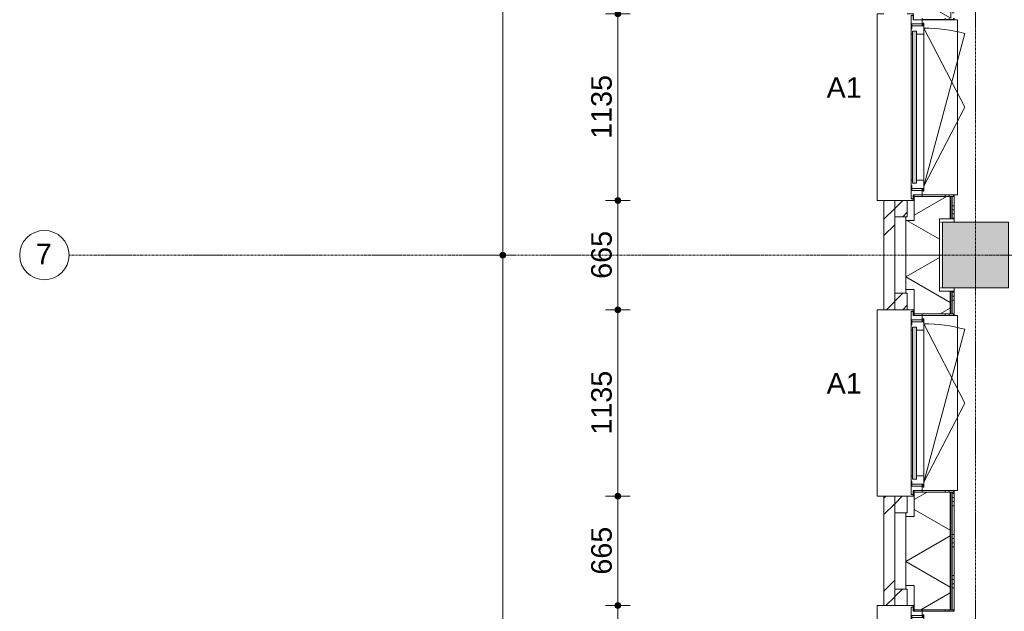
# Model space of a CAD drawing. Header units: millimetres. Extents: x 23061 to 67652, y 24168 to 59318.
# Tile 2 of 35: x 23061 to 29051, y 30233 to 33832. Entities that reach past the tile are written whole.
import ezdxf

# ---------------------------------------------------------------- set-up
doc = ezdxf.new("R2010")
doc.units = ezdxf.units.MM
doc.linetypes.add('Dash', pattern=[6.35, 3.175, -3.175])
doc.linetypes.add('stramien', pattern=[22.225, 12.7, -3.175, 3.175, -3.175])
doc.layers.add('00_Algemeen', color=7, linetype='Continuous', lineweight=9, true_color=0x00a600)
for name, color, linetype, lineweight in [('00_Algemeen-50', 7, 'Continuous', 9), ('05_Bouwplaatsvoorzieningen', 7, 'Continuous', 9), ('22_Metselwerk', 7, 'Continuous', 18), ('25_Metaalconstructiewerk', 7, 'Continuous', 9), ('30_Kozijnen-ramen-deuren', 7, 'Continuous', 9), ('42_Dekvloeren en vloersystemen', 7, 'Continuous', 9)]:
    doc.layers.add(name, color=color, linetype=linetype, lineweight=lineweight)
doc.styles.add('Arial_1', font='arial.ttf', dxfattribs={"height": 125})
doc.dimstyles.new('00_AEE_maatvoering_2_5mm', dxfattribs={"dimscale": 304.8, "dimtxt": 127.532425, "dimasz": 0.459318, "dimexe": 0.246063, "dimexo": 0.0625, "dimgap": 0, "dimtad": 1, "dimdec": 0, "dimzin": 0, "dimdsep": 46, "dimtxsty": 'Arial_1', "dimblk1": 'DOTSMALL', "dimblk2": 'DOTSMALL', "dimsah": 1, "dimcen": 0.09, "dimdle": 0.246063, "dimazin": 0, "dimtfac": 1, "dimtdec": 4, "dimtix": 1, "dimtmove": 0, "dimatfit": 3, "dimfxl": 0.246063, "dimfxlon": 1, "dimtvp": 1, "dimtolj": 1, "dimtzin": 0, "dimarcsym": 2})
pattern_1 = [(45, (29076.22, -2e-13), (-282.8427, 282.8427), []), (45, (29176.22, -3e-13), (-282.8427, 282.8427), [])]

# ---------------------------------------------------------------- blocks, each defined once
blk = doc.blocks.new('Direct Shape - 2410-10368 v1 - IFC-model constructie _zonder onderbouw_ _MM21228_-1202395-02 tweede verdieping - A')
at = {"layer": '25_Metaalconstructiewerk'}
blk.add_hatch(color=256, dxfattribs=at).paths.add_polyline_path([(-200, -200), (200, -200), (200, 200), (-200, 200), (-200, -36.3)])
for p, q in [((200, 200), (-200, 200)), ((-200, 200), (-200, -200)), ((200, -200), (200, 200)), ((-200, -200), (200, -200))]:
    blk.add_line(p, q, dxfattribs=at)
blk = doc.blocks.new('Direct Shape - NLRS_28_SC_TLB_kolom vierkant prefab_gen_AT_kolom vierkant_gen_lxb 400x400_800356-1202400-02 tweede verdieping - A')
blk.add_blockref('Direct Shape - 2410-10368 v1 - IFC-model constructie _zonder onderbouw_ _MM21228_-1202395-02 tweede verdieping - A', (0, 0))
blk = doc.blocks.new('2410-10368 v1 - IFC-model constructie _zonder onderbouw_ _MM21228__ifc-1-02 tweede verdieping - A')
at = {"layer": '25_Metaalconstructiewerk', "lineweight": 9}
blk.add_blockref('Direct Shape - NLRS_28_SC_TLB_kolom vierkant prefab_gen_AT_kolom vierkant_gen_lxb 400x400_800356-1202400-02 tweede verdieping - A', (0, 32400), dxfattribs=at)
blk = doc.blocks.new('31_AEE_kozijnen_KA1_CS77 - AEE_CS 77_Raam merk A1-6832846-02 tweede verdieping - A')
at = {"layer": '30_Kozijnen-ramen-deuren', "true_color": 0xcccccc}
blk.add_hatch(color=254, dxfattribs=at).paths.add_polyline_path([(-462.5, -207.3), (-462.5, -231.3), (462.5, -231.3), (462.5, -207.3), (-443.9, -207.3)])
at = {"layer": '30_Kozijnen-ramen-deuren'}
for p, q in [((-481.5, -199.5), (-557.5, -199.5)), ((-557.5, -199.5), (-557.5, -212.3)), ((-557.5, -212.3), (-532.5, -212.3)), ((-532.5, -212.3), (-532.5, -267.5)), ((-506.5, -203.3), (-481.5, -203.3)), ((-506.5, -267.5), (-506.5, -203.3)), ((-494.5, -203.8), (-494.5, -272.5)), ((-476.5, -203.8), (-494.5, -203.8)), ((-481.5, -199.5), (-476.5, -199.5)), ((-481.5, -203.3), (-481.5, -199.5)), ((-476.5, -203.3), (-481.5, -203.3)), ((-443.5, -199.5), (-476.5, -199.5)), ((-476.5, -199.5), (-476.5, -203.8)), ((-462.5, -231.3), (-462.5, -207.3)), ((-462.5, -231.3), (-462.5, -207.3)), ((-462.5, -207.3), (462.5, -207.3)), ((462.5, -231.3), (-462.5, -231.3)), ((443.5, -199.5), (-443.5, -199.5)), ((-443.5, -207.3), (-443.5, -199.5)), ((-443.5, -276.5), (-443.5, -231.3)), ((443.5, -199.5), (443.5, -207.3)), ((476.5, -199.5), (443.5, -199.5)), ((443.5, -231.3), (443.5, -276.5)), ((462.5, -207.3), (462.5, -231.3)), ((462.5, -231.3), (462.5, -207.3)), ((476.5, -199.5), (481.5, -199.5)), ((476.5, -203.8), (476.5, -199.5)), ((481.5, -203.3), (476.5, -203.3)), ((494.5, -203.8), (476.5, -203.8)), ((481.5, -199.5), (481.5, -203.3)), ((557.5, -199.5), (481.5, -199.5)), ((481.5, -203.3), (506.5, -203.3)), ((494.5, -272.5), (494.5, -203.8)), ((506.5, -203.3), (506.5, -267.5)), ((532.5, -267.5), (532.5, -212.3)), ((532.5, -212.3), (557.5, -212.3)), ((557.5, -212.3), (557.5, -199.5)), ((-532.5, -267.5), (-506.5, -267.5)), ((-494.5, -272.5), (-511.5, -272.5)), ((-511.5, -272.5), (-511.5, -276.5)), ((-511.5, -276.5), (-443.5, -276.5)), ((-494.5, -267.5), (-506.5, -267.5)), ((-481.5, -276.5), (0, -525.7)), ((-481.5, -276.5), (448.7, -525.7)), ((443.5, -276.5), (-443.5, -276.5)), ((0, -525.7), (481.5, -276.5)), ((443.5, -276.5), (511.5, -276.5)), ((506.5, -267.5), (494.5, -267.5)), ((511.5, -272.5), (494.5, -272.5)), ((506.5, -267.5), (532.5, -267.5)), ((511.5, -276.5), (511.5, -272.5))]:
    blk.add_line(p, q, dxfattribs=at)
blk.add_arc((-481.5, -276.5), 963, 345, 360, dxfattribs=at)
blk = doc.blocks.new('31_AEE_DAI_Dagkant_Interieur - Zonder Onderkant-V12-02 tweede verdieping - A')
at = {"layer": '05_Bouwplaatsvoorzieningen'}
h = blk.add_hatch(dxfattribs=at)
h.set_pattern_fill('FP_66', color=256, style=0, pattern_type=2)
h.set_pattern_definition([(0, (-29700, -691.5), (0, 250), []), (0, (-29700, -716.5), (0, 250), []), (0, (-29700, -741.5), (0, 250), []), (0, (-29700, -766.5), (0, 250), [])])
h.paths.add_polyline_path([(-542.5, -449), (-542.5, -461.5), (-533, -461.5), (-533, -267.5), (-542.5, -267.5), (-542.5, -437)])
h.paths.add_polyline_path([(533, -437), (533, -461.5), (542.5, -461.5), (542.5, -267.5), (533, -267.5)])
for p, q in [((-533, -267.5), (-542.5, -267.5)), ((-533, -461.5), (-533, -267.5)), ((533, -267.5), (533, -461.5)), ((542.5, -267.5), (533, -267.5)), ((-542.5, -461.5), (-533, -461.5)), ((533, -461.5), (542.5, -461.5))]:
    blk.add_line(p, q, dxfattribs=at)
blk = doc.blocks.new('31_AEE_DAI_Dagkant_Interieur - Zonder Onderkant-V13-02 tweede verdieping - A')
at = {"layer": '05_Bouwplaatsvoorzieningen'}
h = blk.add_hatch(dxfattribs=at)
h.set_pattern_fill('FP_67', color=256, style=0, pattern_type=2)
h.set_pattern_definition([(0, (-31500, -691.5), (0, 250), []), (0, (-31500, -716.5), (0, 250), []), (0, (-31500, -741.5), (0, 250), []), (0, (-31500, -766.5), (0, 250), [])])
h.paths.add_polyline_path([(-542.5, -461.5), (-533, -461.5), (-533, -267.5), (-542.5, -267.5), (-542.5, -449)])
h.paths.add_polyline_path([(533, -449), (533, -461.5), (542.5, -461.5), (542.5, -267.5), (533, -267.5), (533, -441.5)])
for p, q in [((-533, -267.5), (-542.5, -267.5)), ((-533, -461.5), (-533, -267.5)), ((533, -267.5), (533, -461.5)), ((542.5, -267.5), (533, -267.5)), ((-542.5, -461.5), (-533, -461.5)), ((533, -461.5), (542.5, -461.5))]:
    blk.add_line(p, q, dxfattribs=at)
blk = doc.blocks.new('42_AEE_VE_vensterbank - Standaard-6843292-02 tweede verdieping - A')
at = {"layer": '05_Bouwplaatsvoorzieningen'}
for p, q in [((-532.5, -482.5), (-532.5, -267.5)), ((532.5, -267.5), (532.5, -482.5)), ((-532.5, -482.5), (532.5, -482.5))]:
    blk.add_line(p, q, dxfattribs=at)
blk = doc.blocks.new('31_AEE_DAI_Dagkant_Interieur - Zonder Onderkant-V14-02 tweede verdieping - A')
at = {"layer": '05_Bouwplaatsvoorzieningen'}
h = blk.add_hatch(dxfattribs=at)
h.set_pattern_fill('FP_68', color=256, style=0, pattern_type=2)
h.set_pattern_definition([(0, (-33300, -691.5), (0, 250), []), (0, (-33300, -716.5), (0, 250), []), (0, (-33300, -741.5), (0, 250), []), (0, (-33300, -766.5), (0, 250), [])])
h.paths.add_polyline_path([(-542.5, -267.5), (-542.5, -461.5), (-533, -461.5), (-533, -267.5)])
h.paths.add_polyline_path([(533, -267.5), (533, -461.5), (542.5, -461.5), (542.5, -267.5)])
for p, q in [((-533, -267.5), (-542.5, -267.5)), ((-533, -461.5), (-533, -267.5)), ((533, -267.5), (533, -461.5)), ((542.5, -267.5), (533, -267.5)), ((-542.5, -461.5), (-533, -461.5)), ((533, -461.5), (542.5, -461.5))]:
    blk.add_line(p, q, dxfattribs=at)
blk = doc.blocks.new('21_AEE_WA_lekdorpel - 21_AEE_WA_lekdorpel-6866276-02 tweede verdieping - A')
at = {"layer": '05_Bouwplaatsvoorzieningen'}
for p, q in [((-567.5, -34.5), (-567.5, 8)), ((-567.5, 8), (567.5, 8)), ((567.5, 8), (567.5, -34.5)), ((-567.5, -213), (-567.5, -176.5)), ((567.5, -176.5), (567.5, -213)), ((-567.5, -215), (-567.5, -213)), ((-532.5, -213), (-567.5, -213)), ((-532.5, -215), (-567.5, -215)), ((567.5, -213), (532.5, -213)), ((567.5, -215), (532.5, -215)), ((567.5, -213), (567.5, -215))]:
    blk.add_line(p, q, dxfattribs=at)
blk = doc.blocks.new('Grid - 3 mm-485849-02 tweede verdieping - A')
at = {"layer": '00_Algemeen', "color": 7}
blk.add_circle((0, 0), 3, dxfattribs=at)
blk = doc.blocks.new('DIMBLOCK11-02 tweede verdieping - A')
at = {"layer": '00_Algemeen-50', "transparency": 16777216}
h = blk.add_hatch(color=256, dxfattribs=at)
edge = h.paths.add_edge_path()
edge.add_arc((25999.9, 37800), 17.5, 0, 360)
h = blk.add_hatch(color=256, dxfattribs=at)
edge = h.paths.add_edge_path()
edge.add_arc((25999.9, 32400), 17.5, 0, 360)
for p, q in [((25999.9, 37800), (25924.9, 37800)), ((25999.9, 37800), (25999.9, 32400)), ((25999.9, 37800), (26074.9, 37800)), ((25999.9, 32400), (25924.9, 32400)), ((25999.9, 32400), (26074.9, 32400))]:
    blk.add_line(p, q, dxfattribs=at)
for centre in [(25999.9, 37800), (25999.9, 32400)]:
    blk.add_circle(centre, 17.5, dxfattribs=at)
at = {"layer": '00_Algemeen-50', "color": 0, "transparency": 16777216, "insert": (25837.7, 34907.7), "char_height": 125, "width": 461.471, "attachment_point": 1, "rotation": 90, "line_spacing_factor": 0.941778, "style": 'Arial_1'}
blk.add_mtext('5400', dxfattribs=at)
blk = doc.blocks.new('_DotSmall')
at = {"color": 0, "linetype": 'ByBlock', "const_width": 0.5}
blk.add_lwpolyline([(-0.0625, 0, 1), (0.0625, 0, 1)], format="xyb", close=True, dxfattribs=at)
blk = doc.blocks.new('DIMBLOCK12-02 tweede verdieping - A')
at = {"layer": '00_Algemeen-50', "transparency": 16777216}
h = blk.add_hatch(color=256, dxfattribs=at)
edge = h.paths.add_edge_path()
edge.add_arc((25999.9, 32400), 17.5, 0, 360)
h = blk.add_hatch(color=256, dxfattribs=at)
edge = h.paths.add_edge_path()
edge.add_arc((25999.9, 27000), 17.5, 0, 360)
for p, q in [((25999.9, 32400), (25924.9, 32400)), ((25999.9, 32400), (25999.9, 27000)), ((25999.9, 32400), (26074.9, 32400)), ((25999.9, 27000), (25924.9, 27000)), ((25999.9, 27000), (26074.9, 27000))]:
    blk.add_line(p, q, dxfattribs=at)
for centre in [(25999.9, 32400), (25999.9, 27000)]:
    blk.add_circle(centre, 17.5, dxfattribs=at)
at = {"layer": '00_Algemeen-50', "color": 0, "transparency": 16777216, "insert": (25837.7, 29507.7), "char_height": 125, "width": 461.471, "attachment_point": 1, "rotation": 90, "line_spacing_factor": 0.941778, "style": 'Arial_1'}
blk.add_mtext('5400', dxfattribs=at)
blk = doc.blocks.new('DIMBLOCK30-02 tweede verdieping - A')
at = {"layer": '00_Algemeen-50', "transparency": 16777216}
h = blk.add_hatch(color=256, dxfattribs=at)
edge = h.paths.add_edge_path()
edge.add_arc((26699.9, 30267.5), 17.5, 0, 360)
h = blk.add_hatch(color=256, dxfattribs=at)
edge = h.paths.add_edge_path()
edge.add_arc((26699.9, 29132.5), 17.5, 0, 360)
for p, q in [((26699.9, 30267.5), (26624.9, 30267.5)), ((26699.9, 29132.5), (26699.9, 30267.5)), ((26699.9, 30267.5), (26774.9, 30267.5)), ((26699.9, 29132.5), (26624.9, 29132.5)), ((26699.9, 29132.5), (26774.9, 29132.5))]:
    blk.add_line(p, q, dxfattribs=at)
for centre in [(26699.9, 30267.5), (26699.9, 29132.5)]:
    blk.add_circle(centre, 17.5, dxfattribs=at)
at = {"layer": '00_Algemeen-50', "color": 0, "transparency": 16777216, "insert": (26537.7, 29507.7), "char_height": 125, "width": 461.471, "attachment_point": 1, "rotation": 90, "line_spacing_factor": 0.941778, "style": 'Arial_1'}
blk.add_mtext('1135', dxfattribs=at)
blk = doc.blocks.new('DIMBLOCK31-02 tweede verdieping - A')
at = {"layer": '00_Algemeen-50', "transparency": 16777216}
h = blk.add_hatch(color=256, dxfattribs=at)
edge = h.paths.add_edge_path()
edge.add_arc((26699.9, 30932.5), 17.5, 0, 360)
h = blk.add_hatch(color=256, dxfattribs=at)
edge = h.paths.add_edge_path()
edge.add_arc((26699.9, 30267.5), 17.5, 0, 360)
for p, q in [((26699.9, 30932.5), (26624.9, 30932.5)), ((26699.9, 30267.5), (26699.9, 30932.5)), ((26699.9, 30932.5), (26774.9, 30932.5)), ((26699.9, 30267.5), (26624.9, 30267.5)), ((26699.9, 30267.5), (26774.9, 30267.5))]:
    blk.add_line(p, q, dxfattribs=at)
for centre in [(26699.9, 30932.5), (26699.9, 30267.5)]:
    blk.add_circle(centre, 17.5, dxfattribs=at)
at = {"layer": '00_Algemeen-50', "color": 0, "transparency": 16777216, "insert": (26537.7, 30455.8), "char_height": 125, "width": 346.103, "attachment_point": 1, "rotation": 90, "line_spacing_factor": 0.941778, "style": 'Arial_1'}
blk.add_mtext('665', dxfattribs=at)
blk = doc.blocks.new('DIMBLOCK32-02 tweede verdieping - A')
at = {"layer": '00_Algemeen-50', "transparency": 16777216}
h = blk.add_hatch(color=256, dxfattribs=at)
edge = h.paths.add_edge_path()
edge.add_arc((26699.9, 32067.5), 17.5, 0, 360)
h = blk.add_hatch(color=256, dxfattribs=at)
edge = h.paths.add_edge_path()
edge.add_arc((26699.9, 30932.5), 17.5, 0, 360)
for p, q in [((26699.9, 32067.5), (26624.9, 32067.5)), ((26699.9, 30932.5), (26699.9, 32067.5)), ((26699.9, 32067.5), (26774.9, 32067.5)), ((26699.9, 30932.5), (26624.9, 30932.5)), ((26699.9, 30932.5), (26774.9, 30932.5))]:
    blk.add_line(p, q, dxfattribs=at)
for centre in [(26699.9, 32067.5), (26699.9, 30932.5)]:
    blk.add_circle(centre, 17.5, dxfattribs=at)
at = {"layer": '00_Algemeen-50', "color": 0, "transparency": 16777216, "insert": (26537.7, 31307.7), "char_height": 125, "width": 461.471, "attachment_point": 1, "rotation": 90, "line_spacing_factor": 0.941778, "style": 'Arial_1'}
blk.add_mtext('1135', dxfattribs=at)
blk = doc.blocks.new('DIMBLOCK33-02 tweede verdieping - A')
at = {"layer": '00_Algemeen-50', "transparency": 16777216}
h = blk.add_hatch(color=256, dxfattribs=at)
edge = h.paths.add_edge_path()
edge.add_arc((26699.9, 32732.5), 17.5, 0, 360)
h = blk.add_hatch(color=256, dxfattribs=at)
edge = h.paths.add_edge_path()
edge.add_arc((26699.9, 32067.5), 17.5, 0, 360)
for p, q in [((26699.9, 32732.5), (26624.9, 32732.5)), ((26699.9, 32067.5), (26699.9, 32732.5)), ((26699.9, 32732.5), (26774.9, 32732.5)), ((26699.9, 32067.5), (26624.9, 32067.5)), ((26699.9, 32067.5), (26774.9, 32067.5))]:
    blk.add_line(p, q, dxfattribs=at)
for centre in [(26699.9, 32732.5), (26699.9, 32067.5)]:
    blk.add_circle(centre, 17.5, dxfattribs=at)
at = {"layer": '00_Algemeen-50', "color": 0, "transparency": 16777216, "insert": (26537.7, 32255.8), "char_height": 125, "width": 346.103, "attachment_point": 1, "rotation": 90, "line_spacing_factor": 0.941778, "style": 'Arial_1'}
blk.add_mtext('665', dxfattribs=at)
blk = doc.blocks.new('DIMBLOCK34-02 tweede verdieping - A')
at = {"layer": '00_Algemeen-50', "transparency": 16777216}
h = blk.add_hatch(color=256, dxfattribs=at)
edge = h.paths.add_edge_path()
edge.add_arc((26699.9, 33867.5), 17.5, 0, 360)
h = blk.add_hatch(color=256, dxfattribs=at)
edge = h.paths.add_edge_path()
edge.add_arc((26699.9, 32732.5), 17.5, 0, 360)
for p, q in [((26699.9, 33867.5), (26624.9, 33867.5)), ((26699.9, 32732.5), (26699.9, 33867.5)), ((26699.9, 33867.5), (26774.9, 33867.5)), ((26699.9, 32732.5), (26624.9, 32732.5)), ((26699.9, 32732.5), (26774.9, 32732.5))]:
    blk.add_line(p, q, dxfattribs=at)
for centre in [(26699.9, 33867.5), (26699.9, 32732.5)]:
    blk.add_circle(centre, 17.5, dxfattribs=at)
at = {"layer": '00_Algemeen-50', "color": 0, "transparency": 16777216, "insert": (26537.7, 33107.7), "char_height": 125, "width": 461.471, "attachment_point": 1, "rotation": 90, "line_spacing_factor": 0.941778, "style": 'Arial_1'}
blk.add_mtext('1135', dxfattribs=at)

msp = doc.modelspace()

# ---------------------------------------------------------------- hatches: boundary and pattern name
at = {"layer": '22_Metselwerk', "lineweight": 9}
h = msp.add_hatch(dxfattribs=at)
h.set_pattern_fill('FP_64', color=256, angle=45, style=0, pattern_type=2)
h.set_pattern_definition(pattern_1)
h.paths.add_polyline_path([(28384.7, 26667.5), (28384.7, 27332.5), (28319.2, 27332.5), (28319.2, 26667.5)])
h.paths.add_polyline_path([(28319.2, 28467.5), (28384.7, 28467.5), (28384.7, 29132.5), (28319.2, 29132.5), (28319.2, 28860.4)])
h.paths.add_polyline_path([(28384.7, 30267.5), (28384.7, 30932.5), (28319.2, 30932.5), (28319.2, 30267.5)])
h.paths.add_polyline_path([(28384.7, 32067.5), (28384.7, 32732.5), (28319.2, 32732.5), (28319.2, 32067.5)])
h.paths.add_polyline_path([(28384.7, 33867.5), (28384.7, 34532.5), (28319.2, 34532.5), (28319.2, 33867.5)])
h.paths.add_polyline_path([(28319.2, 35667.5), (28384.7, 35667.5), (28384.7, 36332.5), (28319.2, 36332.5), (28319.2, 35726)])
h.paths.add_polyline_path([(28384.7, 37467.5), (28384.7, 38132.5), (28319.2, 38132.5), (28319.2, 37467.5)])
h.paths.add_polyline_path([(28384.7, 39267.5), (28384.7, 39932.5), (28319.2, 39932.5), (28319.2, 39267.5)])
h.paths.add_polyline_path([(28319.2, 41067.5), (28384.7, 41067.5), (28384.7, 41732.5), (28319.2, 41732.5), (28319.2, 41447.3)])
h.paths.add_polyline_path([(28319.2, 42867.5), (28384.7, 42867.5), (28384.7, 43532.5), (28319.2, 43532.5), (28319.2, 43163.7)])
h.paths.add_polyline_path([(28384.7, 44667.5), (28384.7, 45332.5), (28319.2, 45332.5), (28319.2, 44667.5)])
h.paths.add_polyline_path([(28384.7, 46467.5), (28384.7, 47132.5), (28319.2, 47132.5), (28319.2, 46467.5)])
h.paths.add_polyline_path([(28384.7, 48267.5), (28385.2, 49157), (28319.2, 49157), (28319.2, 48267.5)])
h = msp.add_hatch(dxfattribs=at)
h.set_pattern_fill('FP_62', color=256, angle=60, style=0, pattern_type=2)
h.set_pattern_definition([(330, (28451.72, 24300), (150, 259.8076), []), (30, (28451.72, 24300), (-150, 259.8076), [])])
h.paths.add_polyline_path([(28721.7, 26642.5), (28721.7, 26780), (28656.2, 26780), (28656.2, 27220), (28721.7, 27220), (28721.7, 27357.5), (28503.7, 27357.5), (28503.7, 27210), (28451.7, 27210), (28451.7, 26790), (28503.7, 26790), (28503.7, 26642.5)])
h.paths.add_polyline_path([(28503.7, 28442.5), (28721.7, 28442.5), (28721.7, 29157.5), (28503.7, 29157.5), (28503.7, 29010), (28451.7, 29010), (28451.7, 28590), (28503.7, 28590)])
h.paths.add_polyline_path([(28503.7, 30242.5), (28721.7, 30242.5), (28721.7, 30957.5), (28503.7, 30957.5), (28503.7, 30810), (28451.7, 30810), (28451.7, 30390), (28503.7, 30390)])
h.paths.add_polyline_path([(28721.7, 32042.5), (28721.7, 32180), (28656.2, 32180), (28656.2, 32620), (28721.7, 32620), (28721.7, 32757.5), (28503.7, 32757.5), (28503.7, 32610), (28451.7, 32610), (28451.7, 32190), (28503.7, 32190), (28503.7, 32042.5)])
h.paths.add_polyline_path([(28503.7, 33842.5), (28721.7, 33842.5), (28721.7, 34557.5), (28503.7, 34557.5), (28503.7, 34410), (28451.7, 34410), (28451.7, 33990), (28503.7, 33990)])
h.paths.add_polyline_path([(28721.7, 35642.5), (28721.7, 36357.5), (28503.7, 36357.5), (28503.7, 36210), (28451.7, 36210), (28451.7, 35790), (28503.7, 35790), (28503.7, 35642.5)])
h.paths.add_polyline_path([(28721.7, 37442.5), (28721.7, 37580), (28656.2, 37580), (28656.2, 38020), (28721.7, 38020), (28721.7, 38157.5), (28503.7, 38157.5), (28503.7, 38010), (28451.7, 38010), (28451.7, 37590), (28503.7, 37590), (28503.7, 37442.5)])
h.paths.add_polyline_path([(28503.7, 39242.5), (28721.7, 39242.5), (28721.7, 39957.5), (28503.7, 39957.5), (28503.7, 39810), (28451.7, 39810), (28451.7, 39390), (28503.7, 39390)])
h.paths.add_polyline_path([(28503.7, 41042.5), (28721.7, 41042.5), (28721.7, 41757.5), (28503.7, 41757.5), (28503.7, 41610), (28451.7, 41610), (28451.7, 41190), (28503.7, 41190)])
h.paths.add_polyline_path([(28503.7, 42842.5), (28721.7, 42842.5), (28721.7, 42980), (28656.2, 42980), (28656.2, 43420), (28721.7, 43420), (28721.7, 43557.5), (28503.7, 43557.5), (28503.7, 43410), (28451.7, 43410), (28451.7, 42990), (28503.7, 42990)])
h.paths.add_polyline_path([(28503.7, 44642.5), (28721.7, 44642.5), (28721.7, 45357.5), (28503.7, 45357.5), (28503.7, 45210), (28451.7, 45210), (28451.7, 44790), (28503.7, 44790)])
h.paths.add_polyline_path([(28503.7, 46442.5), (28721.7, 46442.5), (28721.7, 47157.5), (28503.7, 47157.5), (28503.7, 47010), (28451.7, 47010), (28451.7, 46590), (28503.7, 46590)])
h.paths.add_polyline_path([(28721.7, 48242.5), (28721.7, 48380), (28656.2, 48380), (28656.2, 48820), (28721.7, 48820), (28721.7, 49024.5), (28451.7, 49024.5), (28451.7, 48390), (28503.7, 48390), (28503.7, 48242.5)])
h = msp.add_hatch(dxfattribs=at)
h.set_pattern_fill('FP_63', color=256, style=0, pattern_type=2)
h.set_pattern_definition([(270, (28451.723, 24300), (25, 2e-15), [])])
h.paths.add_polyline_path([(28733.7, 26642.5), (28733.7, 26780), (28721.7, 26780), (28721.7, 26642.5)])
h.paths.add_polyline_path([(28721.7, 27220), (28733.7, 27220), (28733.7, 27357.5), (28721.7, 27357.5)])
h.paths.add_polyline_path([(28733.7, 28442.5), (28733.7, 29157.5), (28721.7, 29157.5), (28721.7, 28442.5)])
h.paths.add_polyline_path([(28733.7, 30242.5), (28733.7, 30957.5), (28721.7, 30957.5), (28721.7, 30242.5)])
h.paths.add_polyline_path([(28733.7, 32042.5), (28733.7, 32180), (28721.7, 32180), (28721.7, 32042.5)])
h.paths.add_polyline_path([(28721.7, 32620), (28733.7, 32620), (28733.7, 32757.5), (28721.7, 32757.5)])
h.paths.add_polyline_path([(28721.7, 33842.5), (28733.7, 33842.5), (28733.7, 34557.5), (28721.7, 34557.5), (28721.7, 34009.6)])
h.paths.add_polyline_path([(28721.7, 35642.5), (28733.7, 35642.5), (28733.7, 36357.5), (28721.7, 36357.5), (28721.7, 35726)])
h.paths.add_polyline_path([(28733.7, 37442.5), (28733.7, 37580), (28721.7, 37580), (28721.7, 37442.5)])
h.paths.add_polyline_path([(28733.7, 38020), (28733.7, 38157.5), (28721.7, 38157.5), (28721.7, 38020)])
h.paths.add_polyline_path([(28733.7, 39242.5), (28733.7, 39957.5), (28721.7, 39957.5), (28721.7, 39242.5)])
h.paths.add_polyline_path([(28733.7, 41042.5), (28733.7, 41757.5), (28721.7, 41757.5), (28721.7, 41042.5)])
h.paths.add_polyline_path([(28733.7, 42842.5), (28733.7, 42980), (28721.7, 42980), (28721.7, 42842.5)])
h.paths.add_polyline_path([(28733.7, 43420), (28733.7, 43557.5), (28721.7, 43557.5), (28721.7, 43420)])
h.paths.add_polyline_path([(28733.7, 44642.5), (28733.7, 45357.5), (28721.7, 45357.5), (28721.7, 44642.5)])
h.paths.add_polyline_path([(28733.7, 46442.5), (28733.7, 47157.5), (28721.7, 47157.5), (28721.7, 46442.5)])
h.paths.add_polyline_path([(28733.7, 48242.5), (28733.7, 48380), (28721.7, 48380), (28721.7, 48242.5)])
h = msp.add_hatch(dxfattribs=at)
h.set_pattern_fill('FP_61', color=256, angle=90, style=0, pattern_type=2)
h.set_pattern_definition([(1e-13, (28451.72, 24200), (-4e-13, 250), []), (1e-13, (28451.72, 24175), (-4e-13, 250), []), (1e-13, (28451.72, 24150), (-4e-13, 250), []), (1e-13, (28451.72, 24125), (-4e-13, 250), [])])
h.paths.add_polyline_path([(28733.7, 26642.5), (28746.2, 26642.5), (28746.2, 26780), (28733.7, 26780)])
h.paths.add_polyline_path([(28733.7, 27220), (28746.2, 27220), (28746.2, 27357.5), (28733.7, 27357.5)])
h.paths.add_polyline_path([(28746.2, 28442.5), (28746.2, 29157.5), (28733.7, 29157.5), (28733.7, 28442.5)])
h.paths.add_polyline_path([(28746.2, 30242.5), (28746.2, 30957.5), (28733.7, 30957.5), (28733.7, 30242.5)])
h.paths.add_polyline_path([(28733.7, 32042.5), (28746.2, 32042.5), (28746.2, 32180), (28733.7, 32180)])
h.paths.add_polyline_path([(28746.2, 32620), (28746.2, 32757.5), (28733.7, 32757.5), (28733.7, 32620)])
h.paths.add_polyline_path([(28746.2, 33842.5), (28746.2, 34557.5), (28733.7, 34557.5), (28733.7, 33842.5)])
h.paths.add_polyline_path([(28746.2, 35642.5), (28746.2, 36357.5), (28733.7, 36357.5), (28733.7, 35642.5)])
h.paths.add_polyline_path([(28733.7, 37442.5), (28746.2, 37442.5), (28746.2, 37580), (28733.7, 37580)])
h.paths.add_polyline_path([(28733.7, 38020), (28746.2, 38020), (28746.2, 38157.5), (28733.7, 38157.5)])
h.paths.add_polyline_path([(28746.2, 39242.5), (28746.2, 39957.5), (28733.7, 39957.5), (28733.7, 39242.5)])
h.paths.add_polyline_path([(28733.7, 41042.5), (28746.2, 41042.5), (28746.2, 41757.5), (28733.7, 41757.5), (28733.7, 41447.3)])
h.paths.add_polyline_path([(28746.2, 42842.5), (28746.2, 42980), (28733.7, 42980), (28733.7, 42842.5)])
h.paths.add_polyline_path([(28733.7, 43420), (28746.2, 43420), (28746.2, 43557.5), (28733.7, 43557.5)])
h.paths.add_polyline_path([(28733.7, 44642.5), (28746.2, 44642.5), (28746.2, 45357.5), (28733.7, 45357.5), (28733.7, 44880.1)])
h.paths.add_polyline_path([(28746.2, 46442.5), (28746.2, 47157.5), (28733.7, 47157.5), (28733.7, 46442.5)])
h.paths.add_polyline_path([(28733.7, 48242.5), (28746.2, 48242.5), (28746.2, 48380), (28733.7, 48380), (28733.7, 48312.9)])
h = msp.add_hatch(dxfattribs=at)
h.set_pattern_fill('FP_64', color=256, angle=45, style=0, pattern_type=2)
h.set_pattern_definition(pattern_1)
h.paths.add_polyline_path([(28461.2, 32632.5), (28461.2, 32732.5), (28385.2, 32732.5), (28385.2, 32632.5)])
h = msp.add_hatch(dxfattribs=at)
h.set_pattern_fill('FP_64', color=256, angle=45, style=0, pattern_type=2)
h.set_pattern_definition(pattern_1)
h.paths.add_polyline_path([(28461.2, 32067.5), (28461.2, 32167.5), (28385.2, 32167.5), (28385.2, 32067.5)])
h = msp.add_hatch(dxfattribs=at)
h.set_pattern_fill('FP_64', color=256, angle=45, style=0, pattern_type=2)
h.set_pattern_definition(pattern_1)
h.paths.add_polyline_path([(28461.2, 30832.5), (28461.2, 30932.5), (28385.2, 30932.5), (28385.2, 30832.5)])
h = msp.add_hatch(dxfattribs=at)
h.set_pattern_fill('FP_64', color=256, angle=45, style=0, pattern_type=2)
h.set_pattern_definition(pattern_1)
h.paths.add_polyline_path([(28461.2, 30267.5), (28461.2, 30367.5), (28385.2, 30367.5), (28385.2, 30267.5)])

# ---------------------------------------------------------------- linework, layer by layer
at = {"layer": '00_Algemeen', "color": 150, "linetype": 'stramien', "true_color": 0x0080ff}
for p, q in [((28876.2, 24467.7), (28876.2, 59018.3)), ((67351.6, 32400), (23360.9, 32400))]:
    msp.add_line(p, q, dxfattribs=at)
at = {"layer": '00_Algemeen', "color": 7, "linetype": 'Dash'}
for p, q in [((28656.2, 32600), (28676.2, 32600)), ((28656.2, 32600), (28676.2, 32600)), ((28676.2, 32200), (28656.2, 32200))]:
    msp.add_line(p, q, dxfattribs=at)
at = {"layer": '22_Metselwerk', "lineweight": 9}
for p, q in [((28503.7, 32757.5), (28503.7, 32767.5)), ((28384.7, 32732.5), (28319.2, 32732.5)), ((28319.2, 32732.5), (28319.2, 32067.5)), ((28384.7, 32610), (28384.7, 32732.5)), ((28385.2, 32067.5), (28385.2, 32732.5)), ((28461.2, 32732.5), (28385.2, 32732.5)), ((28461.2, 32632.5), (28461.2, 32732.5)), ((28746.2, 32757.5), (28721.7, 32757.5)), ((28733.7, 32757.5), (28733.7, 32620)), ((28746.2, 32620), (28746.2, 32757.5)), ((28385.2, 32610), (28384.7, 32610)), ((28385.2, 32632.5), (28461.2, 32632.5)), ((28451.7, 32610), (28451.7, 32632.5)), ((28721.7, 32620), (28746.2, 32620)), ((28384.7, 32067.5), (28384.7, 32190)), ((28384.7, 32190), (28385.2, 32190)), ((28451.7, 32167.5), (28451.7, 32190)), ((28746.2, 32180), (28721.7, 32180)), ((28733.7, 32180), (28733.7, 32042.5)), ((28746.2, 32042.5), (28746.2, 32180)), ((28461.2, 32167.5), (28385.2, 32167.5)), ((28461.2, 32067.5), (28461.2, 32167.5)), ((28319.2, 32067.5), (28384.7, 32067.5)), ((28385.2, 32067.5), (28461.2, 32067.5)), ((28503.7, 32032.5), (28503.7, 32042.5)), ((28721.7, 32042.5), (28746.2, 32042.5)), ((28384.7, 30932.5), (28319.2, 30932.5)), ((28319.2, 30932.5), (28319.2, 30267.5)), ((28384.7, 30810), (28384.7, 30932.5)), ((28385.2, 30267.5), (28385.2, 30932.5)), ((28461.2, 30932.5), (28385.2, 30932.5)), ((28461.2, 30832.5), (28461.2, 30932.5)), ((28503.7, 30957.5), (28503.7, 30967.5)), ((28746.2, 30957.5), (28721.7, 30957.5)), ((28733.7, 30957.5), (28733.7, 30242.5)), ((28746.2, 30242.5), (28746.2, 30957.5)), ((28385.2, 30810), (28384.7, 30810)), ((28385.2, 30832.5), (28461.2, 30832.5)), ((28451.7, 30810), (28451.7, 30832.5)), ((28384.7, 30267.5), (28384.7, 30390)), ((28384.7, 30390), (28385.2, 30390)), ((28451.7, 30367.5), (28451.7, 30390)), ((28461.2, 30367.5), (28385.2, 30367.5)), ((28461.2, 30267.5), (28461.2, 30367.5)), ((28319.2, 30267.5), (28384.7, 30267.5)), ((28385.2, 30267.5), (28461.2, 30267.5)), ((28503.7, 30232.5), (28503.7, 30242.5)), ((28721.7, 30242.5), (28746.2, 30242.5))]:
    msp.add_line(p, q, dxfattribs=at)
at = {"layer": '22_Metselwerk'}
for p, q in [((28721.7, 32757.5), (28503.7, 32757.5)), ((28503.7, 32757.5), (28503.7, 32610)), ((28721.7, 32757.5), (28721.7, 32620)), ((28503.7, 32610), (28451.7, 32610)), ((28451.7, 32610), (28451.7, 32190)), ((28656.2, 32180), (28656.2, 32620)), ((28656.2, 32620), (28721.7, 32620)), ((28451.7, 32190), (28503.7, 32190)), ((28503.7, 32190), (28503.7, 32042.5)), ((28721.7, 32180), (28656.2, 32180)), ((28721.7, 32180), (28721.7, 32042.5)), ((28503.7, 32042.5), (28721.7, 32042.5)), ((28721.7, 30957.5), (28503.7, 30957.5)), ((28503.7, 30957.5), (28503.7, 30810)), ((28721.7, 30957.5), (28721.7, 30242.5)), ((28503.7, 30810), (28451.7, 30810)), ((28451.7, 30810), (28451.7, 30390)), ((28451.7, 30390), (28503.7, 30390)), ((28503.7, 30390), (28503.7, 30242.5)), ((28503.7, 30242.5), (28721.7, 30242.5))]:
    msp.add_line(p, q, dxfattribs=at)
at = {"layer": '42_Dekvloeren en vloersystemen'}
for p, q in [((28746.2, 32620), (28746.2, 32600)), ((28746.2, 32200), (28746.2, 32180))]:
    msp.add_line(p, q, dxfattribs=at)

# ---------------------------------------------------------------- block references
at = {"lineweight": 5}
msp.add_blockref('2410-10368 v1 - IFC-model constructie _zonder onderbouw_ _MM21228__ifc-1-02 tweede verdieping - A', (28876.2, 0), dxfattribs=at)
at = {"layer": '00_Algemeen', "color": 7, "xscale": 49.99999999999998, "yscale": 49.99999999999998, "zscale": 49.99999999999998, "rotation": 90}
msp.add_blockref('Grid - 3 mm-485849-02 tweede verdieping - A', (23210.9, 32400), dxfattribs=at)
at = {"layer": '05_Bouwplaatsvoorzieningen'}
for name, p, rotation in [('21_AEE_WA_lekdorpel - 21_AEE_WA_lekdorpel-6866276-02 tweede verdieping - A', (28284.7, 33300), 90.0000000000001), ('31_AEE_DAI_Dagkant_Interieur - Zonder Onderkant-V14-02 tweede verdieping - A', (28284.7, 33300), 90.0000000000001), ('42_AEE_VE_vensterbank - Standaard-6843292-02 tweede verdieping - A', (28284.7, 33300), 89.99999999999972), ('21_AEE_WA_lekdorpel - 21_AEE_WA_lekdorpel-6866276-02 tweede verdieping - A', (28284.7, 31500), 90.0000000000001), ('31_AEE_DAI_Dagkant_Interieur - Zonder Onderkant-V13-02 tweede verdieping - A', (28284.7, 31500), 90.0000000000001), ('42_AEE_VE_vensterbank - Standaard-6843292-02 tweede verdieping - A', (28284.7, 31500), 89.99999999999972), ('21_AEE_WA_lekdorpel - 21_AEE_WA_lekdorpel-6866276-02 tweede verdieping - A', (28284.7, 29700), 90.0000000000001), ('31_AEE_DAI_Dagkant_Interieur - Zonder Onderkant-V12-02 tweede verdieping - A', (28284.7, 29700), 90.0000000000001)]:
    msp.add_blockref(name, p, dxfattribs=dict(at, rotation=rotation))
at = {"layer": '30_Kozijnen-ramen-deuren', "rotation": 90.0000000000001}
for p in [(28284.7, 33300), (28284.7, 31500), (28284.7, 29700)]:
    msp.add_blockref('31_AEE_kozijnen_KA1_CS77 - AEE_CS 77_Raam merk A1-6832846-02 tweede verdieping - A', p, dxfattribs=at)

# ---------------------------------------------------------------- texts
at = {"layer": '00_Algemeen', "color": 7, "insert": (23158.5, 32469.3), "char_height": 125, "width": 116.245, "attachment_point": 1, "style": 'Arial_1'}
msp.add_mtext('7', dxfattribs=at)
at = {"layer": '30_Kozijnen-ramen-deuren', "char_height": 125, "width": 256.54, "attachment_point": 1, "style": 'Arial_1'}
for insert in [(27970.2, 33482.1), (27970.2, 31682.1)]:
    msp.add_mtext('A1', dxfattribs=dict(at, insert=insert))

# ---------------------------------------------------------------- dimensions: what is measured, and where the dimension line sits
at = {"layer": '00_Algemeen', "color": 7}
for base, p1, p2, override, picture, middle in [((25999.9, 32400), (26074.9, 37800), (26074.9, 32400), {"dimpost": '<>', "dimfxl": 5400}, 'DIMBLOCK11-02 tweede verdieping - A', (25936.1, 35100)), ((26699.9, 33867.5), (26774.9, 32732.5), (26774.9, 33867.5), {"dimpost": '<>', "dimfxl": 1135}, 'DIMBLOCK34-02 tweede verdieping - A', (26636.1, 33300)), ((26699.9, 32732.5), (26774.9, 32067.5), (26774.9, 32732.5), {"dimpost": '<>', "dimfxl": 665}, 'DIMBLOCK33-02 tweede verdieping - A', (26636.1, 32400)), ((25999.9, 27000), (26074.9, 32400), (26074.9, 27000), {"dimpost": '<>', "dimfxl": 5400}, 'DIMBLOCK12-02 tweede verdieping - A', (25936.1, 29700)), ((26699.9, 32067.5), (26774.9, 30932.5), (26774.9, 32067.5), {"dimpost": '<>', "dimfxl": 1135}, 'DIMBLOCK32-02 tweede verdieping - A', (26636.1, 31500)), ((26699.9, 30932.5), (26774.9, 30267.5), (26774.9, 30932.5), {"dimpost": '<>', "dimfxl": 665}, 'DIMBLOCK31-02 tweede verdieping - A', (26636.1, 30600)), ((26699.9, 30267.5), (26774.9, 29132.5), (26774.9, 30267.5), {"dimpost": '<>', "dimfxl": 1135}, 'DIMBLOCK30-02 tweede verdieping - A', (26636.1, 29700))]:
    dim = msp.add_linear_dim(base=base, p1=p1, p2=p2, angle=90, dimstyle='00_AEE_maatvoering_2_5mm', override=override, dxfattribs=at)
    dim.commit()
    dim.dimension.update_dxf_attribs({"geometry": picture, "text_midpoint": middle})

doc.saveas('drawing.dxf')
